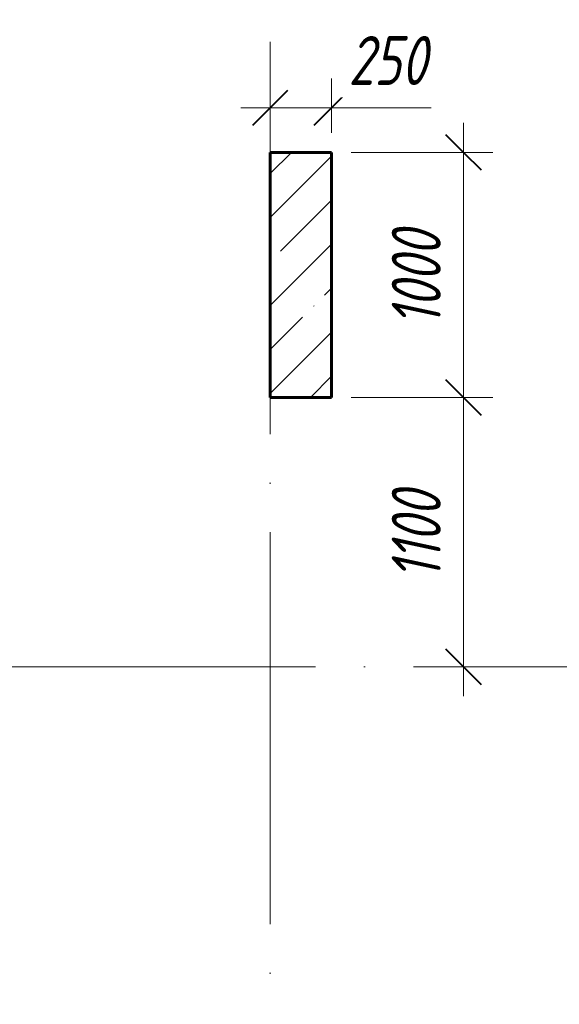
# Model space of a CAD drawing. Header units: millimetres. Extents: x 6092 to 73550, y -4371 to 20491.
# Tile 18 of 24: x 69127 to 71330, y 1923 to 5941. Entities that reach past the tile are written whole.
import ezdxf

# ---------------------------------------------------------------- set-up
doc = ezdxf.new("R2010")
doc.units = ezdxf.units.MM
doc.linetypes.add('ADSK_Линия сетки', pattern=[2000, 1600, -200, 0, -200])
for name, color, linetype, lineweight in [('A-____-____-DIMS', 211, 'Continuous', 9), ('A-____-____-DIMS-80', 211, 'Continuous', 9), ('S-COLS-____-MCUT', 52, 'Continuous', 40), ('S-COLS-____-OTLN', 52, 'Continuous', 18), ('S-GRID-____-OTLN', 1, 'Continuous', 9)]:
    doc.layers.add(name, color=color, linetype=linetype, lineweight=lineweight)
doc.styles.add('GOST Common_I_1', font='GOST_Common Italic.ttf', dxfattribs={"width": 0.8, "height": 200})
doc.dimstyles.new('ADSK_Округление_5мм__Узкий_', dxfattribs={"dimscale": 304.8, "dimtxt": 0.659918, "dimasz": 0.472441, "dimexe": 0.393701, "dimexo": 0.000861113, "dimgap": 0.104987, "dimtad": 1, "dimdec": 0, "dimlfac": 304.8, "dimrnd": 5, "dimdsep": 46, "dimtxsty": 'GOST Common_I_1', "dimblk1": 'OBLIQUE', "dimblk2": 'OBLIQUE', "dimsah": 1, "dimcen": 0.09, "dimdle": 0.393701, "dimazin": 0, "dimtfac": 1, "dimtdec": 4, "dimtix": 1, "dimtmove": 1, "dimatfit": 3, "dimfxl": 1, "dimtvp": 1, "dimtfill": 1, "dimtolj": 1, "dimtzin": 0, "dimlwd": 20, "dimlwe": 20, "dimarcsym": 2})
doc.dimstyles.new('ADSK_Округление_5мм__Узкий__1', dxfattribs={"dimscale": 304.8, "dimtxt": 0.659918, "dimasz": 0.472441, "dimexe": 0.393701, "dimexo": 0.000861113, "dimgap": 0.104987, "dimtad": 1, "dimdec": 0, "dimlfac": 304.8, "dimrnd": 5, "dimdsep": 46, "dimtxsty": 'GOST Common_I_1', "dimblk1": 'OBLIQUE', "dimblk2": 'OBLIQUE', "dimsah": 1, "dimcen": 0.09, "dimdle": 0.393701, "dimazin": 0, "dimtfac": 1, "dimtdec": 4, "dimtix": 1, "dimtmove": 0, "dimatfit": 3, "dimfxl": 1, "dimtvp": 1, "dimtfill": 1, "dimtolj": 1, "dimtzin": 0, "dimlwd": 20, "dimlwe": 20, "dimarcsym": 2})

# ---------------------------------------------------------------- blocks, each defined once
blk = doc.blocks.new('DIMBLOCK78-КЖ1_ПЭ_ВЭ14_Опалубка_Пилоны')
at = {"layer": 'A-____-____-DIMS-80', "lineweight": 20}
for p, q in [((70939.2, 5520), (70939.2, 4400)), ((70939.2, 5400), (70480, 5400)), ((70939.2, 5400), (71059.2, 5400)), ((70939.2, 4400), (70480, 4400)), ((70939.2, 4400), (71059.2, 4400))]:
    blk.add_line(p, q, dxfattribs=at)
at = {"layer": 'A-____-____-DIMS-80', "lineweight": 40}
for p, q in [((70939.2, 5400), (70867.2, 5472)), ((70939.2, 5400), (71011.2, 5328)), ((70939.2, 4400), (70867.2, 4472)), ((70939.2, 4400), (71011.2, 4328))]:
    blk.add_line(p, q, dxfattribs=at)
at = {"layer": 'A-____-____-DIMS-80', "color": 0, "lineweight": 20, "insert": (70645.8, 4690.3), "char_height": 200, "width": 503.198, "attachment_point": 1, "rotation": 90, "line_spacing_factor": 1.022761, "style": 'GOST Common_I_1', "bg_fill": 3, "box_fill_scale": 1.25, "bg_fill_color": 256, "bg_fill_true_color": 13158600, "bg_fill_transparency": 0}
blk.add_mtext('1000', dxfattribs=at)
blk = doc.blocks.new('_Oblique')
at = {"color": 0, "linetype": 'ByBlock', "lineweight": -2}
blk.add_line((-0.5, -0.5), (0.5, 0.5), dxfattribs=at)
blk = doc.blocks.new('DIMBLOCK79-КЖ1_ПЭ_ВЭ14_Опалубка_Пилоны')
at = {"layer": 'A-____-____-DIMS-80', "lineweight": 40}
for p, q in [((70939.2, 4400), (70867.2, 4472)), ((70939.2, 4400), (71011.2, 4328)), ((70939.2, 3300), (70867.2, 3372)), ((70939.2, 3300), (71011.2, 3228))]:
    blk.add_line(p, q, dxfattribs=at)
at = {"layer": 'A-____-____-DIMS-80', "lineweight": 20}
for p, q in [((70939.2, 4400), (70480, 4400)), ((70939.2, 4400), (70939.2, 3180)), ((70939.2, 4400), (71059.2, 4400)), ((70939.2, 3300), (70819.2, 3300)), ((70939.2, 3300), (70961, 3300))]:
    blk.add_line(p, q, dxfattribs=at)
at = {"layer": 'A-____-____-DIMS-80', "color": 0, "lineweight": 20, "insert": (70645.8, 3655.7), "char_height": 200, "width": 466.379, "attachment_point": 1, "rotation": 90, "line_spacing_factor": 1.022761, "style": 'GOST Common_I_1', "bg_fill": 3, "box_fill_scale": 1.25, "bg_fill_color": 256, "bg_fill_true_color": 13158600, "bg_fill_transparency": 0}
blk.add_mtext('1100', dxfattribs=at)
blk = doc.blocks.new('DIMBLOCK80-КЖ1_ПЭ_ВЭ14_Опалубка_Пилоны')
at = {"layer": 'A-____-____-DIMS-80', "lineweight": 20}
for p, q in [((70400, 5581.5), (70400, 5701.5)), ((70150, 5581.5), (70150, 5603.3)), ((70030, 5581.5), (70520, 5581.5)), ((70150, 5581.5), (70150, 5461.5)), ((70428.8, 5581.5), (70275, 5581.5)), ((70400, 5581.5), (70400, 5480)), ((70806.4, 5581.5), (70428.8, 5581.5))]:
    blk.add_line(p, q, dxfattribs=at)
at = {"layer": 'A-____-____-DIMS-80', "lineweight": 40}
for p, q in [((70150, 5581.5), (70222, 5653.5)), ((70400, 5581.5), (70472, 5653.5)), ((70150, 5581.5), (70078, 5509.5)), ((70400, 5581.5), (70328, 5509.5))]:
    blk.add_line(p, q, dxfattribs=at)
at = {"layer": 'A-____-____-DIMS-80', "color": 0, "lineweight": 20, "insert": (70468.8, 5874.8), "char_height": 200, "width": 405.013, "attachment_point": 1, "line_spacing_factor": 1.022761, "style": 'GOST Common_I_1', "bg_fill": 3, "box_fill_scale": 1.25, "bg_fill_color": 256, "bg_fill_true_color": 13158600, "bg_fill_transparency": 0}
blk.add_mtext('250', dxfattribs=at)

msp = doc.modelspace()

# ---------------------------------------------------------------- hatches: boundary and pattern name
at = {"layer": 'S-COLS-____-OTLN', "lineweight": 9}
h = msp.add_hatch(dxfattribs=at)
h.set_pattern_fill('FP_1', color=256, style=0, pattern_type=2)
h.set_pattern_definition([(45, (16130.72, 8588.57), (-179.6051, 179.6051), []), (45, (16310.33, 8588.57), (-179.6051, 179.6051), [317.5, -63.5, 2.682, -60.818])])
h.paths.add_polyline_path([(70150, 4400.0108), (70400, 4400.0108), (70400, 5400.0108), (70150, 5400.0108)])

# ---------------------------------------------------------------- linework, layer by layer
at = {"layer": 'S-COLS-____-MCUT', "lineweight": 60}
for p, q in [((70400, 5400.0108), (70150, 5400.0108)), ((70150, 5400.0108), (70150, 4400.0108)), ((70400, 4400.0108), (70400, 5400.0108)), ((70150, 4400.0108), (70400, 4400.0108))]:
    msp.add_line(p, q, dxfattribs=at)
at = {"layer": 'S-GRID-____-OTLN', "linetype": 'ADSK_Линия сетки'}
for p, q in [((70150, 19851.1002), (70150, -3717.186)), ((6731.5249, 3300), (72652.3528, 3300))]:
    msp.add_line(p, q, dxfattribs=at)

# ---------------------------------------------------------------- next in the draw order: dimensions: what is measured, and where the dimension line sits
at = {"layer": 'A-____-____-DIMS', "lineweight": 20}
dim = msp.add_linear_dim(base=(70939.2104, 4400.0108), p1=(70400, 5400.0108), p2=(70400, 4400.0108), angle=90, dimstyle='ADSK_Округление_5мм__Узкий__1', override={"dimpost": '<>', "dimfxl": 1000}, dxfattribs=at)
dim.commit()
dim.dimension.update_dxf_attribs({"geometry": 'DIMBLOCK78-КЖ1_ПЭ_ВЭ14_Опалубка_Пилоны', "text_midpoint": (70807.2104, 4900.0108)})

# ---------------------------------------------------------------- next in the draw order: dimensions: what is measured, and where the dimension line sits
dim = msp.add_linear_dim(base=(70400, 5581.4679), p1=(70150, 5683.2913), p2=(70400, 5400.0108), dimstyle='ADSK_Округление_5мм__Узкий_', override={"dimpost": '<>', "dimfxl": 377.819836}, dxfattribs=at)
dim.commit()
dim.dimension.update_dxf_attribs({"geometry": 'DIMBLOCK80-КЖ1_ПЭ_ВЭ14_Опалубка_Пилоны', "text_midpoint": (70671.3511, 5741.5003), "dimtype": 160})
dim = msp.add_linear_dim(base=(70939.2104, 3300), p1=(70400, 4400.0108), p2=(71041.0338, 3300), angle=90, dimstyle='ADSK_Округление_5мм__Узкий__1', override={"dimpost": '<>', "dimfxl": 1273.164598}, dxfattribs=at)
dim.commit()
dim.dimension.update_dxf_attribs({"geometry": 'DIMBLOCK79-КЖ1_ПЭ_ВЭ14_Опалубка_Пилоны', "text_midpoint": (70807.2104, 3850.0054)})

doc.saveas('drawing.dxf')
